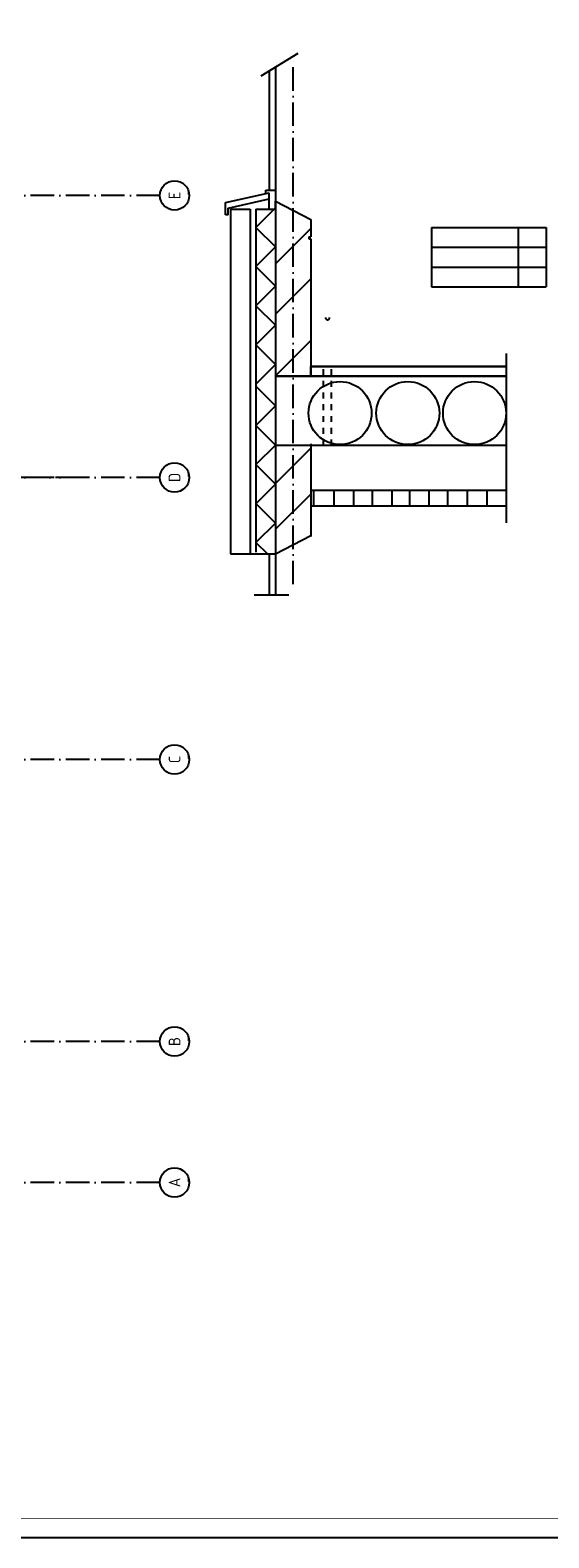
# Model space of a CAD drawing. Header units: millimetres. Extents: x 89505 to 241280, y 191 to 84291.
# Tile 26 of 45: x 190893 to 204136, y 191 to 38683. Entities that reach past the tile are written whole.
import ezdxf
from ezdxf.enums import TextEntityAlignment as Align

# ---------------------------------------------------------------- set-up
doc = ezdxf.new("R2010")
doc.units = ezdxf.units.MM
doc.header["$LTSCALE"] = 100
for name, pattern in [('DASHDOT', [9, 6, -1.5, 0, -1.5]), ('DASHED', [3, 1.5, -1.5]), ('HIDDEN2', [4.7625, 3.175, -1.5875])]:
    doc.linetypes.add(name, pattern=pattern)
doc.layers.get('0').update_dxf_attribs({"linetype": 'CONTINUOUS'})
for name, color, linetype in [('AL$7----_STRAMIEN', 1, 'DASHDOT'), ('ALN-----_BLOCKNAAM', 2, 'CONTINUOUS'), ('BL$4----', 7, 'CONTINUOUS'), ('BOUW', 8, 'CONTINUOUS'), ('LIJN025', 10, 'CONTINUOUS'), ('LIJN050', 90, 'CONTINUOUS'), ('TEKST25', 10, 'CONTINUOUS'), ('TEKST35', 50, 'CONTINUOUS'), ('TEKST50', 90, 'CONTINUOUS')]:
    doc.layers.add(name, color=color, linetype=linetype)
doc.styles.add('ISO', font='ISO.SHX')
doc.styles.add('ROMAND', font='romand')
doc.styles.get("Standard").update_dxf_attribs({"font": 'iso.shx'})

# ---------------------------------------------------------------- blocks, each defined once
blk = doc.blocks.new('A0-GE')
at = {"layer": 'LIJN025'}
blk.add_lwpolyline([(1500, 841), (1500, 0), (0, 0), (0, 841)], close=True, dxfattribs=at)
at = {"layer": 'LIJN050', "const_width": 0.2}
blk.add_lwpolyline([(1495, 836), (25, 836), (25, 5), (1495, 5)], close=True, dxfattribs=at)
at = {"layer": 'TEKST25', "style": 'ROMAND', "width": 2.899115}
blk.add_attdef('STATUS', text='', height=2.5, dxfattribs=at).set_placement((1454, 71.5), (1493, 71.5), align=Align.FIT)
at = {"layer": 'TEKST25', "style": 'ISO'}
for tag, p in [('E', (1455.25, 66)), ('NAAM-E', (1466.75, 66)), ('DATUM-E', (1485, 66)), ('D', (1455.25, 61)), ('NAAM-D', (1466.75, 61)), ('DATUM-D', (1485, 61)), ('C', (1455.25, 56)), ('NAAM-C', (1466.75, 56)), ('DATUM-C', (1485, 56)), ('B', (1455.25, 51)), ('NAAM-B', (1466.75, 51)), ('DATUM-B', (1485, 51)), ('A', (1455.25, 46)), ('NAAM-A', (1466.75, 46)), ('DATUM-A', (1485, 46))]:
    blk.add_attdef(tag, text='', height=2.5, dxfattribs=at).set_placement(p, align=Align.CENTER)
for tag, p in [('DATUM', (1332.75, 36.25)), ('SCHAAL', (1368, 36.25)), ('GETEKEND', (1398.25, 36.25)), ('GECONTOL.', (1433, 36.25)), ('FORMAAT', (1463.25, 28.25))]:
    blk.add_attdef(tag, p, '', height=2.5, dxfattribs=at)
at = {"layer": 'TEKST35', "style": 'ISO'}
for tag, p in [('PROJECT', (1334.5, 72.5)), ('PLAATS', (1334.5, 63.5)), ('INSTALLATIE-REGEL1', (1334.5, 52.5)), ('INSTALLATIE-REGEL2', (1334.5, 43.5))]:
    blk.add_attdef(tag, p, '', height=4, dxfattribs=at)
blk.add_attdef('PROJ.NR.', text='', height=4, dxfattribs=at).set_placement((1481, 23), align=Align.CENTER)
at = {"layer": 'TEKST50', "style": 'ISO'}
blk.add_attdef('FILE-NAAM', text='', height=5, dxfattribs=at).set_placement((1473.5, 7.5), align=Align.CENTER)
blk = doc.blocks.new('1010')
at = {"layer": 'AL$7----_STRAMIEN', "color": 7, "linetype": 'Continuous'}
blk.add_circle((0, 750), 750, dxfattribs=at)
at = {"layer": 'AL$7----_STRAMIEN', "color": 3, "linetype": 'Continuous'}
blk.add_attdef('STR-NAAM', text='', height=600, rotation=360, dxfattribs=at).set_placement((0, 750), align=Align.MIDDLE)
at = {"layer": 'ALN-----_BLOCKNAAM', "linetype": 'Continuous'}
blk.add_text('1010', height=100, dxfattribs=at).set_placement((0, 0))

msp = doc.modelspace()

# ---------------------------------------------------------------- linework, layer by layer
at = {"color": 0, "linetype": 'HIDDEN2'}
msp.add_arc((198486, 31344), 53.2, 180, 0, dxfattribs=at)
at = {"layer": 'AL$7----_STRAMIEN', "color": 1}
for p, q in [((197608, 24536), (197608, 38011)), ((192144, 27263), (170205, 27263)), ((194205, 27263), (170205, 27263)), ((194205, 20063), (170205, 20063)), ((194205, 9263), (170205, 9263))]:
    msp.add_line(p, q, dxfattribs=at)
at = {"layer": 'AL$7----_STRAMIEN', "color": 2, "linetype": 'DASHED'}
for p, q in [((198383, 28081), (198383, 30099)), ((198583, 28081), (198583, 30099))]:
    msp.add_line(p, q, dxfattribs=at)
at = {"layer": 'AL$7----_STRAMIEN', "color": 1}
for points in [[(194205, 34463), (143805, 34463), (120625, 34463)], [(194205, 12863), (184592, 12863)]]:
    msp.add_lwpolyline(points, dxfattribs=at)
at = {"layer": 'BL$4----', "color": 8, "linetype": 'Continuous'}
for p, q in [((196791, 37518), (197735, 38092)), ((196996, 37650), (196996, 34613)), ((197158, 37718), (197158, 25326)), ((195882, 34280), (196998, 34527)), ((195882, 33969), (195882, 34280)), ((195945, 34140), (196998, 34374)), ((196908, 34509), (196908, 34599)), ((196908, 34599), (197151, 34599)), ((196998, 34374), (196998, 34527)), ((196998, 34113), (196998, 34374)), ((197158, 34112), (197158, 34317)), ((197158, 34317), (198058, 33849)), ((195945, 33969), (195882, 33969)), ((195945, 33969), (195945, 34140)), ((196008, 34114), (196508, 34113)), ((196008, 34114), (196008, 28524)), ((196508, 34113), (196508, 25326)), ((197158, 34143), (196658, 33643)), ((196658, 34113), (196658, 25358)), ((196658, 34113), (197158, 34112)), ((196658, 33649), (197158, 33149)), ((197158, 32720), (198058, 33620)), ((198058, 33849), (198058, 33407)), ((201143, 33644), (204064, 33644)), ((201143, 33644), (201143, 32133)), ((203354, 33644), (203354, 32133)), ((204064, 33644), (204064, 32133)), ((197158, 33149), (196658, 32649)), ((198008, 33407), (198058, 33407)), ((198008, 33407), (198008, 33357)), ((198008, 33357), (198058, 33357)), ((198058, 33357), (198058, 29863)), ((201143, 33144), (204064, 33144)), ((196658, 32649), (197158, 32149)), ((197158, 31434), (198058, 32334)), ((201143, 32633), (204064, 32633)), ((197158, 32149), (196658, 31649)), ((201143, 32133), (204064, 32133)), ((196658, 31649), (197158, 31149)), ((197158, 31149), (196658, 30649)), ((196658, 30649), (197158, 30149)), ((197158, 29857), (198058, 30757)), ((203053, 27357), (203053, 30425)), ((197158, 30149), (196658, 29649)), ((203053, 30099), (198058, 30099)), ((198058, 29849), (198058, 30099)), ((198058, 30099), (198058, 29849)), ((203053, 29849), (197158, 29849)), ((196658, 29592), (197158, 29092)), ((203053, 26105), (203053, 29449)), ((197158, 29092), (196658, 28592)), ((196008, 28524), (196008, 25314)), ((196658, 28592), (197158, 28092)), ((198058, 28119), (198058, 25752)), ((197158, 28092), (196658, 27592)), ((197158, 27108), (198058, 28008)), ((196658, 27592), (197158, 27092)), ((197158, 27092), (196658, 26592)), ((196658, 26599), (197158, 26099)), ((197158, 25941), (198058, 26841)), ((197158, 26099), (196658, 25599)), ((196658, 25605), (196949, 25314)), ((197158, 25314), (198058, 25782)), ((196008, 25314), (197158, 25314)), ((196996, 25286), (196996, 24265)), ((197158, 25291), (197158, 24265)), ((196615, 24265), (197496, 24265))]:
    msp.add_line(p, q, dxfattribs=at)
at = {"layer": 'BOUW'}
for p, q in [((198069, 30099), (203053, 30099)), ((197158, 29849), (203053, 29849)), ((203053, 28081), (197158, 28081)), ((203053, 26932), (198058, 26932)), ((198134, 26529), (198134, 26933)), ((198658, 26529), (198658, 26933)), ((199157, 26529), (199157, 26933)), ((199633, 26529), (199633, 26933)), ((200132, 26529), (200132, 26933)), ((200584, 26529), (200584, 26933)), ((201083, 26529), (201083, 26933)), ((201559, 26529), (201559, 26933)), ((202058, 26529), (202058, 26933)), ((202558, 26529), (202558, 26933)), ((203053, 26532), (198058, 26532))]:
    msp.add_line(p, q, dxfattribs=at)
for centre in [(198805, 28907), (200536, 28907), (202239, 28907)]:
    msp.add_circle(centre, 805, dxfattribs=at)

# ---------------------------------------------------------------- block references
at = {"xscale": 100, "yscale": 100, "zscale": 100}
msp.add_blockref('A0-GE', (90707, 191), dxfattribs=at)
at = {"layer": 'AL$7----_STRAMIEN', "xscale": 0.5, "yscale": 0.5, "zscale": 0.5, "rotation": 90}
for p, values in [((194955, 34463), {'STR-NAAM': 'E'}), ((194955, 27263), {'STR-NAAM': 'D'}), ((194955, 20063), {'STR-NAAM': 'C'}), ((194955, 12863), {'STR-NAAM': 'B'}), ((194955, 9263), {'STR-NAAM': 'A'})]:
    msp.add_blockref('1010', p, dxfattribs=at).add_auto_attribs(values)

doc.saveas('drawing.dxf')
